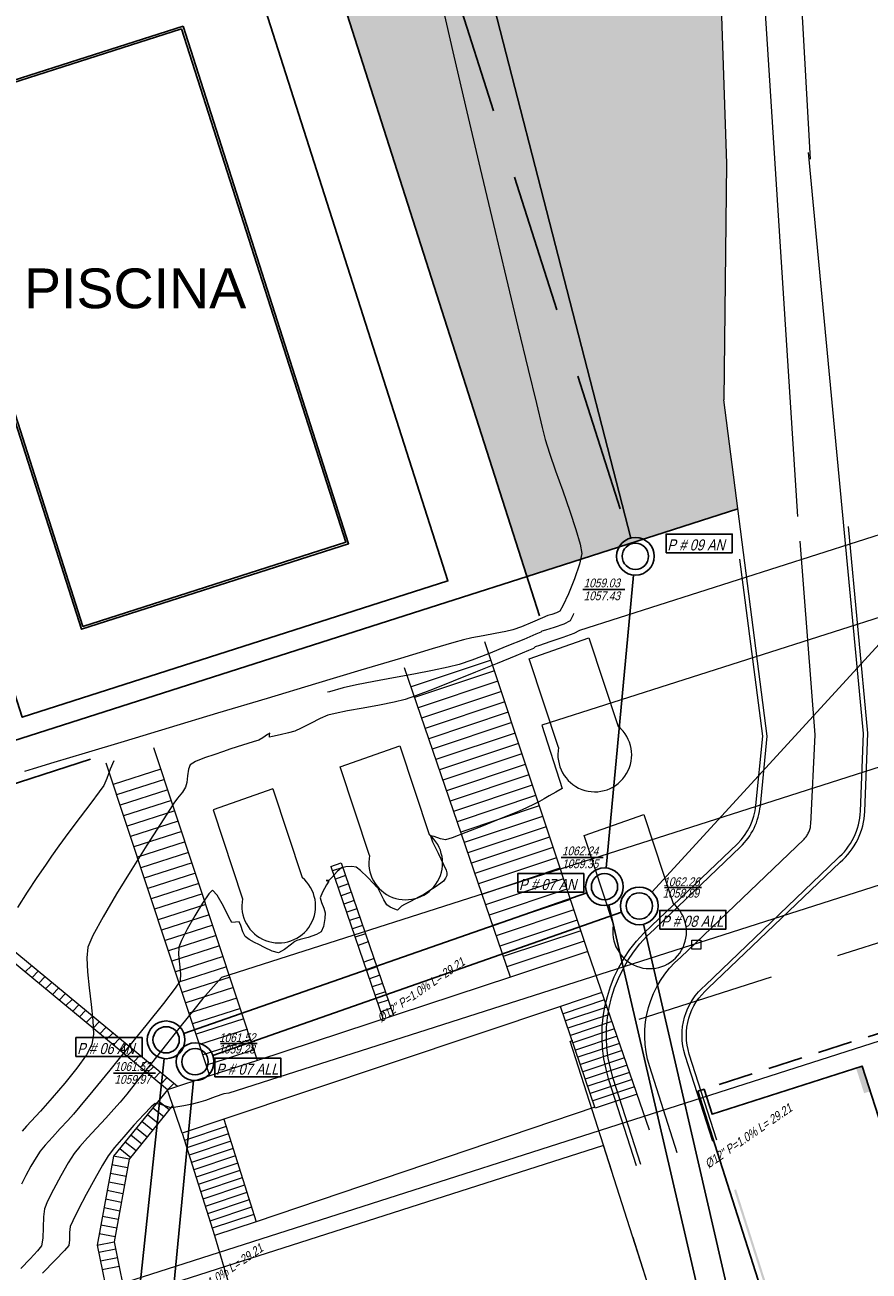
# Model space of a CAD drawing. Header units: metres. Extents: x 1111994 to 1112800, y 1268200 to 1269007.
# Tile 62 of 86: x 1112430 to 1112469, y 1268517 to 1268574. Entities that reach past the tile are written whole.
import ezdxf

# ---------------------------------------------------------------- set-up
doc = ezdxf.new("R2010")
doc.units = ezdxf.units.M
doc.header["$LTSCALE"] = 12.7
doc.header["$MEASUREMENT"] = 0
for name, pattern in [('DASHED', [0.75, 0.5, -0.25]), ('HIDDEN2', [0.1875, 0.125, -0.0625]), ('Punto & Raya', [6.702778, 3.527778, -1.763889, 0, -1.411111])]:
    doc.linetypes.add(name, pattern=pattern)
for name, color, linetype in [('Base', 251, 'Continuous'), ('RED PVC', 5, 'Continuous'), ('TUBERIA SANITARIA', 84, 'Continuous')]:
    doc.layers.add(name, color=color, linetype=linetype)
doc.styles.add('602000', font='arial.ttf', dxfattribs={"height": 1.5})
doc.styles.add('ESPACIOS', font='ARIALN.TTF', dxfattribs={"width": 1.4, "height": 0.3})

msp = doc.modelspace()

# ---------------------------------------------------------------- hatches: boundary and pattern name
at = {"layer": 'Base'}
h = msp.add_hatch(dxfattribs=at)
h.set_pattern_fill('FLORTILE', color=256, scale=2.5, style=0, pattern_type=2)
h.set_pattern_definition([(0, (1111993.7432, 1268200), (0.75, 0.75), [0.5, -1]), (90, (1111993.9932, 1268199.75), (-0.75, 0.75), [0.5, -1]), (45, (1111993.9932, 1268200.25), (-0.75, 0.75), [0.7071068, -0.3535534]), (45, (1111994.2432, 1268200), (-0.75, 0.75), [0.7071068, -0.3535534]), (135, (1111994.4932, 1268200.75), (-0.75, -0.75), [0.7071068, -0.3535534]), (135, (1111994.7432, 1268201), (-0.75, -0.75), [0.7071068, -0.3535534])])
h.paths.add_polyline_path([(1112461.781, 1268591.427), (1112461.702, 1268591.473), (1112461.556, 1268591.827), (1112461.224, 1268592.735), (1112460.745, 1268594.086), (1112460.157, 1268595.771), (1112459.496, 1268597.682), (1112459.117, 1268598.788), (1112439.401, 1268592.482), (1112453.263, 1268549.145), (1112455.707, 1268549.927), (1112455.762, 1268550.195), (1112455.691, 1268550.608), (1112455.494, 1268551.28), (1112455.213, 1268552.122), (1112454.889, 1268553.045), (1112454.567, 1268553.958), (1112454.287, 1268554.771), (1112454.092, 1268555.396), (1112453.955, 1268555.936), (1112453.687, 1268557.03), (1112453.31, 1268558.591), (1112452.844, 1268560.532), (1112452.311, 1268562.766), (1112451.731, 1268565.204), (1112451.126, 1268567.76), (1112450.517, 1268570.347), (1112449.924, 1268572.878), (1112449.369, 1268575.264), (1112448.873, 1268577.419), (1112448.456, 1268579.255), (1112448.141, 1268580.686), (1112447.947, 1268581.623), (1112447.896, 1268581.98), (1112448.158, 1268582.082), (1112448.624, 1268582.12), (1112449.131, 1268582.119), (1112449.515, 1268582.103), (1112449.884, 1268582.043), (1112450.726, 1268581.888), (1112451.933, 1268581.66), (1112453.399, 1268581.379), (1112455.017, 1268581.067), (1112456.679, 1268580.744), (1112458.28, 1268580.433), (1112459.711, 1268580.154), (1112460.866, 1268579.928), (1112461.638, 1268579.777), (1112461.968, 1268579.712), (1112461.894, 1268581.88)])
h.paths.add_polyline_path([(1112461.683, 1268599.609), (1112459.117, 1268598.788), (1112459.496, 1268597.682), (1112460.157, 1268595.771), (1112460.745, 1268594.086), (1112461.224, 1268592.735), (1112461.556, 1268591.827), (1112461.702, 1268591.473), (1112461.781, 1268591.427)])
h.paths.add_polyline_path([(1112461.969, 1268579.692), (1112461.92, 1268579.722), (1112461.638, 1268579.777), (1112460.866, 1268579.928), (1112459.711, 1268580.154), (1112458.28, 1268580.433), (1112456.679, 1268580.744), (1112455.017, 1268581.067), (1112453.399, 1268581.379), (1112451.933, 1268581.66), (1112450.726, 1268581.888), (1112449.884, 1268582.043), (1112449.515, 1268582.103), (1112449.131, 1268582.119), (1112448.624, 1268582.12), (1112448.158, 1268582.082), (1112447.896, 1268581.98), (1112447.947, 1268581.623), (1112448.141, 1268580.686), (1112448.456, 1268579.255), (1112448.873, 1268577.419), (1112449.369, 1268575.264), (1112449.924, 1268572.878), (1112450.517, 1268570.347), (1112451.126, 1268567.76), (1112451.731, 1268565.204), (1112452.311, 1268562.766), (1112452.844, 1268560.532), (1112453.31, 1268558.591), (1112453.687, 1268557.03), (1112453.955, 1268555.936), (1112454.092, 1268555.396), (1112454.287, 1268554.771), (1112454.567, 1268553.958), (1112454.889, 1268553.045), (1112455.213, 1268552.122), (1112455.494, 1268551.28), (1112455.691, 1268550.608), (1112455.762, 1268550.195), (1112455.707, 1268549.927), (1112462.885, 1268552.223), (1112462.245, 1268557.201), (1112462.368, 1268567.992)])
at = {"layer": 'Base', "linetype": 'Continuous'}
for points in [[(1112468.642, 1268525.564), (1112468.785, 1268525.61), (1112468.419, 1268526.753), (1112468.277, 1268526.707)], [(1112468.785, 1268525.61), (1112468.928, 1268525.656), (1112468.562, 1268526.799), (1112468.419, 1268526.753)], [(1112462.803, 1268521.177), (1112462.708, 1268521.147), (1112464.947, 1268514.146), (1112465.042, 1268514.176)]]:
    msp.add_hatch(color=256, dxfattribs=at).paths.add_polyline_path(points, flags=0)

# ---------------------------------------------------------------- linework, layer by layer
at = {"layer": 'Base', "linetype": 'Punto & Raya', "lineweight": 0}
msp.add_line((1112465.624, 1268551.873), (1112463.957, 1268577.793), dxfattribs=at)
at = {"layer": 'Base', "linetype": 'Continuous', "lineweight": 0}
for p, q in [((1112449.369, 1268575.264), (1112449.924, 1268572.878)), ((1112449.924, 1268572.878), (1112450.517, 1268570.347)), ((1112450.517, 1268570.347), (1112451.126, 1268567.76)), ((1112451.126, 1268567.76), (1112451.731, 1268565.204)), ((1112451.731, 1268565.204), (1112452.311, 1268562.766)), ((1112452.311, 1268562.766), (1112452.844, 1268560.532)), ((1112452.844, 1268560.532), (1112453.31, 1268558.591)), ((1112453.31, 1268558.591), (1112453.687, 1268557.03)), ((1112453.687, 1268557.03), (1112453.955, 1268555.936)), ((1112453.955, 1268555.936), (1112454.092, 1268555.396)), ((1112454.092, 1268555.396), (1112454.287, 1268554.771)), ((1112454.287, 1268554.771), (1112454.567, 1268553.958)), ((1112454.567, 1268553.958), (1112454.889, 1268553.045)), ((1112478.059, 1268553.839), (1112455.663, 1268546.674)), ((1112454.889, 1268553.045), (1112455.213, 1268552.122)), ((1112455.213, 1268552.122), (1112455.494, 1268551.28)), ((1112455.494, 1268551.28), (1112455.691, 1268550.608)), ((1112455.691, 1268550.608), (1112455.762, 1268550.195)), ((1112478.54, 1268550.226), (1112453.938, 1268542.354)), ((1112455.762, 1268550.195), (1112455.661, 1268549.702)), ((1112455.661, 1268549.702), (1112455.429, 1268549.036)), ((1112455.429, 1268549.036), (1112455.148, 1268548.353)), ((1112455.148, 1268548.353), (1112454.9, 1268547.809)), ((1112454.613, 1268547.481), (1112454.394, 1268547.412)), ((1112454.766, 1268547.56), (1112454.613, 1268547.481)), ((1112454.9, 1268547.809), (1112454.766, 1268547.56)), ((1112453.507, 1268547.057), (1112453.002, 1268546.851)), ((1112453.966, 1268547.252), (1112453.507, 1268547.057)), ((1112454.216, 1268547.358), (1112453.966, 1268547.252)), ((1112454.394, 1268547.412), (1112454.216, 1268547.358)), ((1112451.26, 1268546.437), (1112450.747, 1268546.339)), ((1112451.805, 1268546.538), (1112451.26, 1268546.437)), ((1112452.287, 1268546.632), (1112451.805, 1268546.538)), ((1112452.614, 1268546.71), (1112452.287, 1268546.632)), ((1112453.002, 1268546.851), (1112452.614, 1268546.71)), ((1112454.889, 1268546.352), (1112454.308, 1268546.152)), ((1112455.399, 1268546.543), (1112454.889, 1268546.352)), ((1112455.663, 1268546.674), (1112455.399, 1268546.543)), ((1112448.935, 1268545.836), (1112447.483, 1268545.402)), ((1112449.927, 1268546.131), (1112448.935, 1268545.836)), ((1112450.357, 1268546.255), (1112449.927, 1268546.131)), ((1112450.747, 1268546.339), (1112450.357, 1268546.255)), ((1112456.03, 1268532.031), (1112451.341, 1268546.156)), ((1112453.558, 1268545.856), (1112453.336, 1268545.764)), ((1112453.594, 1268545.891), (1112453.558, 1268545.856)), ((1112453.63, 1268545.927), (1112453.594, 1268545.891)), ((1112453.83, 1268545.993), (1112453.63, 1268545.927)), ((1112454.308, 1268546.152), (1112453.83, 1268545.993)), ((1112447.483, 1268545.402), (1112445.674, 1268544.861)), ((1112451.618, 1268545.318), (1112447.968, 1268544.099)), ((1112452.748, 1268545.523), (1112451.905, 1268545.178)), ((1112453.336, 1268545.764), (1112452.748, 1268545.523)), ((1112445.674, 1268544.861), (1112443.611, 1268544.242)), ((1112452.503, 1268530.853), (1112447.663, 1268544.98)), ((1112451.777, 1268544.843), (1112448.127, 1268543.624)), ((1112450.916, 1268544.777), (1112449.892, 1268544.365)), ((1112451.905, 1268545.178), (1112450.916, 1268544.777)), ((1112443.611, 1268544.242), (1112441.398, 1268543.577)), ((1112451.934, 1268544.369), (1112448.289, 1268543.151)), ((1112449.892, 1268544.365), (1112448.942, 1268543.989)), ((1112441.398, 1268543.577), (1112439.137, 1268542.897)), ((1112479.875, 1268543.821), (1112439.313, 1268530.843)), ((1112447.706, 1268543.53), (1112447.204, 1268543.407)), ((1112448.177, 1268543.695), (1112447.706, 1268543.53)), ((1112448.942, 1268543.989), (1112448.177, 1268543.695)), ((1112452.092, 1268543.894), (1112448.451, 1268542.678)), ((1112445.076, 1268543.005), (1112444.505, 1268542.896)), ((1112445.785, 1268543.133), (1112445.076, 1268543.005)), ((1112446.529, 1268543.271), (1112445.785, 1268543.133)), ((1112447.204, 1268543.407), (1112446.529, 1268543.271)), ((1112452.249, 1268543.42), (1112448.613, 1268542.205)), ((1112452.407, 1268542.945), (1112448.775, 1268541.732)), ((1112439.137, 1268542.897), (1112436.932, 1268542.234)), ((1112443.383, 1268542.44), (1112442.958, 1268542.22)), ((1112443.827, 1268542.666), (1112443.383, 1268542.44)), ((1112444.175, 1268542.818), (1112443.827, 1268542.666)), ((1112444.505, 1268542.896), (1112444.175, 1268542.818)), ((1112452.564, 1268542.471), (1112448.937, 1268541.259)), ((1112436.932, 1268542.234), (1112434.884, 1268541.618)), ((1112441.411, 1268541.926), (1112441.2, 1268541.786)), ((1112441.518, 1268541.992), (1112441.411, 1268541.926)), ((1112441.502, 1268541.813), (1112441.51, 1268541.904)), ((1112441.653, 1268541.84), (1112441.502, 1268541.813)), ((1112441.51, 1268541.904), (1112441.518, 1268541.992)), ((1112441.995, 1268541.913), (1112441.653, 1268541.84)), ((1112442.381, 1268542.004), (1112441.995, 1268541.913)), ((1112442.666, 1268542.085), (1112442.381, 1268542.004)), ((1112442.958, 1268542.22), (1112442.666, 1268542.085)), ((1112452.722, 1268541.996), (1112449.099, 1268540.786)), ((1112453.938, 1268542.354), (1112454.863, 1268539.463)), ((1112434.884, 1268541.618), (1112433.097, 1268541.08)), ((1112440.968, 1268527.061), (1112436.233, 1268541.324)), ((1112439.747, 1268541.271), (1112439.364, 1268541.144)), ((1112440.273, 1268541.437), (1112439.747, 1268541.271)), ((1112440.76, 1268541.59), (1112440.273, 1268541.437)), ((1112441.021, 1268541.68), (1112440.76, 1268541.59)), ((1112441.2, 1268541.786), (1112441.021, 1268541.68)), ((1112452.879, 1268541.522), (1112449.265, 1268540.315)), ((1112433.097, 1268541.08), (1112431.674, 1268540.652)), ((1112438.127, 1268540.692), (1112437.889, 1268540.551)), ((1112438.551, 1268540.861), (1112438.127, 1268540.692)), ((1112439.012, 1268541.023), (1112438.551, 1268540.861)), ((1112439.364, 1268541.144), (1112439.012, 1268541.023)), ((1112453.02, 1268541.042), (1112449.424, 1268539.84)), ((1112430.718, 1268540.365), (1112430.332, 1268540.249)), ((1112431.674, 1268540.652), (1112430.718, 1268540.365)), ((1112438.789, 1268526.363), (1112434.054, 1268540.627)), ((1112437.813, 1268540.351), (1112437.768, 1268540.051)), ((1112437.889, 1268540.551), (1112437.813, 1268540.351)), ((1112453.179, 1268540.567), (1112449.586, 1268539.367)), ((1112453.337, 1268540.093), (1112449.748, 1268538.894)), ((1112437.684, 1268539.533), (1112437.534, 1268539.301)), ((1112437.732, 1268539.746), (1112437.684, 1268539.533)), ((1112437.768, 1268540.051), (1112437.732, 1268539.746)), ((1112453.496, 1268539.619), (1112449.91, 1268538.421)), ((1112437.317, 1268539.026), (1112437.145, 1268538.802)), ((1112437.534, 1268539.301), (1112437.317, 1268539.026)), ((1112441.661, 1268539.45), (1112438.938, 1268538.488)), ((1112441.661, 1268539.45), (1112443.003, 1268535.399)), ((1112453.654, 1268539.145), (1112450.072, 1268537.948)), ((1112454.051, 1268538.992), (1112453.832, 1268538.88)), ((1112454.276, 1268539.125), (1112454.051, 1268538.992)), ((1112454.57, 1268539.305), (1112454.276, 1268539.125)), ((1112454.863, 1268539.463), (1112454.57, 1268539.305)), ((1112436.954, 1268538.509), (1112436.517, 1268537.832)), ((1112437.145, 1268538.802), (1112436.954, 1268538.509)), ((1112438.938, 1268538.488), (1112440.28, 1268534.437)), ((1112481.438, 1268538.935), (1112439.655, 1268525.567)), ((1112453.812, 1268538.67), (1112450.234, 1268537.475)), ((1112453.046, 1268538.489), (1112452.718, 1268538.353)), ((1112453.268, 1268538.594), (1112453.046, 1268538.489)), ((1112453.55, 1268538.736), (1112453.268, 1268538.594)), ((1112453.832, 1268538.88), (1112453.55, 1268538.736)), ((1112436.517, 1268537.832), (1112435.914, 1268536.888)), ((1112453.971, 1268538.196), (1112450.396, 1268537.002)), ((1112452.07, 1268538.092), (1112451.266, 1268537.771)), ((1112452.718, 1268538.353), (1112452.07, 1268538.092)), ((1112449.027, 1268537.279), (1112448.863, 1268537.302)), ((1112448.863, 1268537.302), (1112448.953, 1268537.041)), ((1112449.312, 1268537.178), (1112449.027, 1268537.279)), ((1112450.468, 1268537.458), (1112449.84, 1268537.22)), ((1112451.266, 1268537.771), (1112450.468, 1268537.458)), ((1112454.129, 1268537.722), (1112450.558, 1268536.529)), ((1112454.288, 1268537.248), (1112450.72, 1268536.056)), ((1112435.914, 1268536.888), (1112435.226, 1268535.793)), ((1112448.953, 1268537.041), (1112449.199, 1268536.517)), ((1112449.545, 1268537.122), (1112449.312, 1268537.178)), ((1112449.84, 1268537.22), (1112449.545, 1268537.122)), ((1112454.446, 1268536.773), (1112450.882, 1268535.583)), ((1112449.199, 1268536.517), (1112449.455, 1268535.995)), ((1112454.604, 1268536.299), (1112451.044, 1268535.11)), ((1112435.226, 1268535.793), (1112434.531, 1268534.663)), ((1112444.309, 1268535.914), (1112444.782, 1268536.076)), ((1112444.595, 1268535.676), (1112444.347, 1268535.408)), ((1112444.852, 1268535.87), (1112444.386, 1268535.711)), ((1112444.798, 1268535.852), (1112444.595, 1268535.676)), ((1112444.998, 1268535.894), (1112444.798, 1268535.852)), ((1112445.262, 1268535.905), (1112444.998, 1268535.894)), ((1112445.463, 1268535.879), (1112445.262, 1268535.905)), ((1112445.662, 1268535.719), (1112445.463, 1268535.879)), ((1112445.977, 1268535.415), (1112445.662, 1268535.719)), ((1112449.455, 1268535.995), (1112449.578, 1268535.742)), ((1112449.578, 1268535.742), (1112449.598, 1268535.617)), ((1112449.598, 1268535.617), (1112449.604, 1268535.492)), ((1112454.763, 1268535.825), (1112451.206, 1268534.637)), ((1112444.117, 1268535.07), (1112443.933, 1268534.741)), ((1112444.155, 1268535.269), (1112444.095, 1268535.271)), ((1112444.095, 1268535.271), (1112444.153, 1268535.253)), ((1112444.214, 1268535.235), (1112444.117, 1268535.07)), ((1112444.153, 1268535.253), (1112444.214, 1268535.235)), ((1112444.221, 1268535.267), (1112444.155, 1268535.269)), ((1112444.347, 1268535.408), (1112444.221, 1268535.267)), ((1112444.982, 1268535.492), (1112444.515, 1268535.332)), ((1112445.112, 1268535.114), (1112444.644, 1268534.954)), ((1112446.269, 1268535.12), (1112445.977, 1268535.415)), ((1112446.398, 1268534.986), (1112446.269, 1268535.12)), ((1112446.456, 1268534.934), (1112446.398, 1268534.986)), ((1112449.065, 1268534.971), (1112448.774, 1268534.776)), ((1112449.324, 1268535.15), (1112449.065, 1268534.971)), ((1112449.452, 1268535.245), (1112449.324, 1268535.15)), ((1112449.539, 1268535.369), (1112449.452, 1268535.245)), ((1112449.604, 1268535.492), (1112449.539, 1268535.369)), ((1112454.921, 1268535.351), (1112451.368, 1268534.164)), ((1112490.822, 1268534.812), (1112430.597, 1268515.543)), ((1112434.531, 1268534.663), (1112433.912, 1268533.614)), ((1112438.739, 1268534.66), (1112438.445, 1268534.228)), ((1112438.916, 1268534.83), (1112438.739, 1268534.66)), ((1112439.127, 1268534.603), (1112438.916, 1268534.83)), ((1112439.405, 1268534.103), (1112439.127, 1268534.603)), ((1112443.933, 1268534.741), (1112443.826, 1268534.481)), ((1112443.826, 1268534.481), (1112443.875, 1268534.272)), ((1112445.241, 1268534.735), (1112444.774, 1268534.575)), ((1112446.544, 1268534.749), (1112446.456, 1268534.934)), ((1112446.72, 1268534.393), (1112446.544, 1268534.749)), ((1112448.309, 1268534.503), (1112447.975, 1268534.331)), ((1112448.551, 1268534.634), (1112448.309, 1268534.503)), ((1112448.774, 1268534.776), (1112448.551, 1268534.634)), ((1112455.08, 1268534.876), (1112451.531, 1268533.691)), ((1112455.238, 1268534.402), (1112451.693, 1268533.218)), ((1112438.445, 1268534.228), (1112438.098, 1268533.652)), ((1112439.656, 1268533.597), (1112439.405, 1268534.103)), ((1112443.875, 1268534.272), (1112443.982, 1268534.009)), ((1112443.982, 1268534.009), (1112444.045, 1268533.796)), ((1112445.371, 1268534.357), (1112444.903, 1268534.197)), ((1112445.501, 1268533.978), (1112445.032, 1268533.818)), ((1112446.861, 1268534.156), (1112446.72, 1268534.393)), ((1112447.02, 1268534.056), (1112446.861, 1268534.156)), ((1112447.233, 1268533.958), (1112447.02, 1268534.056)), ((1112447.358, 1268533.917), (1112447.233, 1268533.958)), ((1112447.444, 1268534.002), (1112447.358, 1268533.917)), ((1112447.529, 1268534.102), (1112447.444, 1268534.002)), ((1112447.674, 1268534.179), (1112447.529, 1268534.102)), ((1112447.975, 1268534.331), (1112447.674, 1268534.179)), ((1112455.396, 1268533.928), (1112451.855, 1268532.745)), ((1112433.912, 1268533.614), (1112433.446, 1268532.762)), ((1112438.098, 1268533.652), (1112437.76, 1268533.048)), ((1112439.789, 1268533.355), (1112439.656, 1268533.597)), ((1112439.957, 1268533.371), (1112439.789, 1268533.355)), ((1112440.121, 1268533.386), (1112439.957, 1268533.371)), ((1112440.196, 1268533.222), (1112440.121, 1268533.386)), ((1112444.029, 1268533.529), (1112443.969, 1268533.172)), ((1112444.045, 1268533.796), (1112444.029, 1268533.529)), ((1112445.63, 1268533.6), (1112445.162, 1268533.44)), ((1112455.555, 1268533.454), (1112452.028, 1268532.276)), ((1112433.446, 1268532.762), (1112433.215, 1268532.223)), ((1112437.76, 1268533.048), (1112437.494, 1268532.537)), ((1112440.3, 1268532.927), (1112440.196, 1268533.222)), ((1112440.406, 1268532.708), (1112440.3, 1268532.927)), ((1112440.58, 1268532.578), (1112440.406, 1268532.708)), ((1112443.651, 1268532.806), (1112443.273, 1268532.676)), ((1112443.873, 1268532.923), (1112443.651, 1268532.806)), ((1112443.969, 1268533.172), (1112443.873, 1268532.923)), ((1112445.76, 1268533.222), (1112445.291, 1268533.061)), ((1112445.89, 1268532.843), (1112445.42, 1268532.683)), ((1112455.713, 1268532.979), (1112452.179, 1268531.799)), ((1112433.215, 1268532.223), (1112433.168, 1268531.735)), ((1112437.365, 1268532.233), (1112437.355, 1268531.9)), ((1112437.494, 1268532.537), (1112437.365, 1268532.233)), ((1112440.825, 1268532.444), (1112440.58, 1268532.578)), ((1112441.027, 1268532.344), (1112440.825, 1268532.444)), ((1112441.281, 1268532.212), (1112441.027, 1268532.344)), ((1112441.637, 1268532.044), (1112441.281, 1268532.212)), ((1112442.509, 1268532.358), (1112442.187, 1268532.114)), ((1112442.667, 1268532.49), (1112442.509, 1268532.358)), ((1112442.752, 1268532.526), (1112442.667, 1268532.49)), ((1112442.914, 1268532.57), (1112442.752, 1268532.526)), ((1112443.273, 1268532.676), (1112442.914, 1268532.57)), ((1112446.019, 1268532.465), (1112445.549, 1268532.304)), ((1112455.872, 1268532.505), (1112452.341, 1268531.326)), ((1112433.168, 1268531.735), (1112433.202, 1268531.096)), ((1112437.355, 1268531.9), (1112437.405, 1268531.456)), ((1112441.914, 1268531.972), (1112441.637, 1268532.044)), ((1112442.187, 1268532.114), (1112441.914, 1268531.972)), ((1112446.279, 1268531.708), (1112445.808, 1268531.547)), ((1112456.03, 1268532.031), (1112452.503, 1268530.853)), ((1112430.362, 1268531.095), (1112430.644, 1268531.381)), ((1112430.672, 1268530.84), (1112430.954, 1268531.125)), ((1112433.202, 1268531.096), (1112433.284, 1268530.368)), ((1112437.405, 1268531.456), (1112437.452, 1268531.013)), ((1112437.452, 1268531.013), (1112437.431, 1268530.688)), ((1112446.408, 1268531.33), (1112445.937, 1268531.169)), ((1112430.981, 1268530.584), (1112431.263, 1268530.87)), ((1112431.291, 1268530.328), (1112431.572, 1268530.614)), ((1112437.431, 1268530.688), (1112437.207, 1268530.354)), ((1112439.313, 1268530.843), (1112438.472, 1268529.89)), ((1112452.503, 1268530.853), (1112440.968, 1268527.061)), ((1112446.538, 1268530.951), (1112446.067, 1268530.79)), ((1112446.668, 1268530.573), (1112446.196, 1268530.412)), ((1112431.6, 1268530.072), (1112431.882, 1268530.358)), ((1112431.909, 1268529.816), (1112432.191, 1268530.102)), ((1112433.284, 1268530.368), (1112433.379, 1268529.611)), ((1112437.207, 1268530.354), (1112436.674, 1268529.662)), ((1112438.472, 1268529.89), (1112438.053, 1268529.373)), ((1112446.797, 1268530.194), (1112446.325, 1268530.033)), ((1112456.681, 1268530.154), (1112454.793, 1268529.522)), ((1112432.219, 1268529.56), (1112432.501, 1268529.846)), ((1112432.528, 1268529.304), (1112432.81, 1268529.59)), ((1112432.838, 1268529.048), (1112433.119, 1268529.334)), ((1112433.379, 1268529.611), (1112433.453, 1268528.887)), ((1112436.674, 1268529.662), (1112435.933, 1268528.73)), ((1112438.053, 1268529.373), (1112437.473, 1268528.646)), ((1112454.793, 1268529.522), (1112439.421, 1268524.373)), ((1112446.927, 1268529.816), (1112446.455, 1268529.655)), ((1112447.057, 1268529.438), (1112446.584, 1268529.276)), ((1112456.373, 1268524.884), (1112454.793, 1268529.522)), ((1112456.795, 1268529.824), (1112454.906, 1268529.191)), ((1112456.91, 1268529.493), (1112455.018, 1268528.859)), ((1112433.147, 1268528.792), (1112433.429, 1268529.078)), ((1112433.453, 1268528.887), (1112433.474, 1268528.258)), ((1112433.456, 1268528.536), (1112433.738, 1268528.822)), ((1112435.933, 1268528.73), (1112435.081, 1268527.676)), ((1112457.025, 1268529.162), (1112455.131, 1268528.528)), ((1112457.139, 1268528.831), (1112455.244, 1268528.197)), ((1112433.474, 1268528.258), (1112433.406, 1268527.783)), ((1112433.766, 1268528.28), (1112434.048, 1268528.566)), ((1112434.075, 1268528.024), (1112434.357, 1268528.31)), ((1112437.473, 1268528.646), (1112436.803, 1268527.801)), ((1112457.254, 1268528.501), (1112455.349, 1268527.862)), ((1112457.368, 1268528.17), (1112455.47, 1268527.534)), ((1112433.406, 1268527.783), (1112433.161, 1268527.313)), ((1112435.081, 1268527.676), (1112434.219, 1268526.618)), ((1112434.385, 1268527.769), (1112434.666, 1268528.054)), ((1112434.694, 1268527.513), (1112434.976, 1268527.799)), ((1112436.803, 1268527.801), (1112436.119, 1268526.935)), ((1112457.483, 1268527.839), (1112455.583, 1268527.203)), ((1112433.161, 1268527.313), (1112432.724, 1268526.702)), ((1112435.003, 1268527.257), (1112435.285, 1268527.543)), ((1112435.313, 1268527.001), (1112435.595, 1268527.287)), ((1112435.313, 1268527.001), (1112435.595, 1268527.287)), ((1112435.313, 1268527.001), (1112435.595, 1268527.287)), ((1112435.622, 1268526.745), (1112435.904, 1268527.031)), ((1112457.598, 1268527.509), (1112455.696, 1268526.871)), ((1112457.712, 1268527.178), (1112455.808, 1268526.54)), ((1112432.724, 1268526.702), (1112432.175, 1268526.023)), ((1112434.219, 1268526.618), (1112433.446, 1268525.674)), ((1112436.119, 1268526.935), (1112435.491, 1268526.142)), ((1112435.932, 1268526.489), (1112436.213, 1268526.775)), ((1112436.241, 1268526.233), (1112436.523, 1268526.519)), ((1112457.827, 1268526.847), (1112455.921, 1268526.209)), ((1112457.942, 1268526.516), (1112456.034, 1268525.878)), ((1112432.175, 1268526.023), (1112431.591, 1268525.347)), ((1112435.491, 1268526.142), (1112434.993, 1268525.517)), ((1112436.55, 1268525.977), (1112436.832, 1268526.263)), ((1112436.86, 1268525.721), (1112437.142, 1268526.007)), ((1112458.056, 1268526.186), (1112456.147, 1268525.546)), ((1112431.591, 1268525.347), (1112431.052, 1268524.746)), ((1112433.446, 1268525.674), (1112432.861, 1268524.964)), ((1112434.993, 1268525.517), (1112434.698, 1268525.154)), ((1112437.52, 1268523.736), (1112436.86, 1268525.721)), ((1112439.029, 1268525.392), (1112438.593, 1268525.237)), ((1112439.428, 1268525.53), (1112439.029, 1268525.392)), ((1112439.655, 1268525.567), (1112439.428, 1268525.53)), ((1112458.171, 1268525.855), (1112456.26, 1268525.215)), ((1112458.286, 1268525.524), (1112456.373, 1268524.884)), ((1112431.052, 1268524.746), (1112430.637, 1268524.293)), ((1112432.861, 1268524.964), (1112432.562, 1268524.605)), ((1112434.411, 1268524.831), (1112434.034, 1268524.424)), ((1112434.698, 1268525.154), (1112434.411, 1268524.831)), ((1112436.117, 1268524.947), (1112435.769, 1268524.589)), ((1112436.294, 1268525.098), (1112436.117, 1268524.947)), ((1112436.192, 1268524.901), (1112436.685, 1268524.503)), ((1112436.505, 1268525.067), (1112436.294, 1268525.098)), ((1112436.445, 1268525.212), (1112436.937, 1268524.814)), ((1112436.786, 1268524.966), (1112436.505, 1268525.067)), ((1112437.014, 1268524.904), (1112436.786, 1268524.966)), ((1112437.241, 1268524.927), (1112437.014, 1268524.904)), ((1112437.603, 1268524.991), (1112437.241, 1268524.927)), ((1112437.985, 1268525.069), (1112437.603, 1268524.991)), ((1112438.276, 1268525.136), (1112437.985, 1268525.069)), ((1112438.593, 1268525.237), (1112438.276, 1268525.136)), ((1112430.637, 1268524.293), (1112430.424, 1268524.058)), ((1112432.305, 1268524.317), (1112431.964, 1268523.951)), ((1112432.562, 1268524.605), (1112432.305, 1268524.317)), ((1112434.034, 1268524.424), (1112433.615, 1268523.975)), ((1112435.769, 1268524.589), (1112435.325, 1268524.105)), ((1112435.687, 1268524.281), (1112436.181, 1268523.881)), ((1112435.94, 1268524.591), (1112436.433, 1268524.192)), ((1112439.421, 1268524.373), (1112437.52, 1268523.736)), ((1112430.424, 1268524.058), (1112430.218, 1268523.829)), ((1112431.964, 1268523.951), (1112431.6, 1268523.56)), ((1112433.615, 1268523.975), (1112433.203, 1268523.528)), ((1112435.325, 1268524.105), (1112434.859, 1268523.576)), ((1112435.182, 1268523.661), (1112435.678, 1268523.259)), ((1112435.434, 1268523.971), (1112435.93, 1268523.57)), ((1112439.527, 1268524.039), (1112437.626, 1268523.402)), ((1112439.633, 1268523.705), (1112437.732, 1268523.069)), ((1112431.274, 1268523.197), (1112431.048, 1268522.914)), ((1112431.6, 1268523.56), (1112431.274, 1268523.197)), ((1112432.848, 1268523.125), (1112432.597, 1268522.808)), ((1112433.203, 1268523.528), (1112432.848, 1268523.125)), ((1112434.443, 1268523.084), (1112434.153, 1268522.708)), ((1112434.859, 1268523.576), (1112434.443, 1268523.084)), ((1112434.677, 1268523.04), (1112435.175, 1268522.637)), ((1112434.929, 1268523.351), (1112435.426, 1268522.948)), ((1112439.739, 1268523.372), (1112437.838, 1268522.735)), ((1112439.845, 1268523.038), (1112437.944, 1268522.401)), ((1112430.857, 1268522.623), (1112430.626, 1268522.237)), ((1112431.048, 1268522.914), (1112430.857, 1268522.623)), ((1112432.597, 1268522.808), (1112432.326, 1268522.381)), ((1112434.153, 1268522.708), (1112433.887, 1268522.281)), ((1112435.105, 1268522.551), (1112434.393, 1268522.692)), ((1112439.951, 1268522.705), (1112438.05, 1268522.068)), ((1112452.524, 1268522.884), (1112452.524, 1268522.884)), ((1112430.626, 1268522.237), (1112430.392, 1268521.814)), ((1112432.326, 1268522.381), (1112431.992, 1268521.797)), ((1112433.887, 1268522.281), (1112433.533, 1268521.654)), ((1112434.963, 1268521.764), (1112434.248, 1268521.905)), ((1112435.034, 1268522.157), (1112434.32, 1268522.299)), ((1112440.057, 1268522.371), (1112438.156, 1268521.734)), ((1112440.163, 1268522.037), (1112438.262, 1268521.401)), ((1112430.392, 1268521.814), (1112430.194, 1268521.413)), ((1112431.992, 1268521.797), (1112431.656, 1268521.174)), ((1112433.533, 1268521.654), (1112433.151, 1268520.944)), ((1112434.892, 1268521.37), (1112434.175, 1268521.512)), ((1112440.269, 1268521.704), (1112438.368, 1268521.067)), ((1112440.375, 1268521.37), (1112438.474, 1268520.733)), ((1112431.656, 1268521.174), (1112431.384, 1268520.631)), ((1112433.151, 1268520.944), (1112432.798, 1268520.267)), ((1112434.821, 1268520.976), (1112434.103, 1268521.118)), ((1112440.481, 1268521.036), (1112438.58, 1268520.4)), ((1112431.238, 1268520.283), (1112431.194, 1268519.918)), ((1112431.384, 1268520.631), (1112431.238, 1268520.283)), ((1112432.798, 1268520.267), (1112432.533, 1268519.74)), ((1112434.679, 1268520.189), (1112433.958, 1268520.332)), ((1112434.75, 1268520.582), (1112434.03, 1268520.725)), ((1112440.587, 1268520.703), (1112438.686, 1268520.066)), ((1112440.692, 1268520.369), (1112438.792, 1268519.732)), ((1112431.194, 1268519.918), (1112431.187, 1268519.433)), ((1112432.533, 1268519.74), (1112432.414, 1268519.478)), ((1112434.608, 1268519.795), (1112433.885, 1268519.938)), ((1112440.798, 1268520.036), (1112438.898, 1268519.399)), ((1112440.904, 1268519.702), (1112439.003, 1268519.065)), ((1112431.187, 1268519.433), (1112431.172, 1268518.953)), ((1112432.389, 1268519.212), (1112432.384, 1268518.874)), ((1112432.414, 1268519.478), (1112432.389, 1268519.212)), ((1112434.466, 1268519.008), (1112433.74, 1268519.151)), ((1112434.537, 1268519.401), (1112433.813, 1268519.545)), ((1112439.003, 1268519.065), (1112442.992, 1268505.601)), ((1112431.104, 1268518.605), (1112430.929, 1268518.365)), ((1112431.172, 1268518.953), (1112431.104, 1268518.605)), ((1112432.345, 1268518.618), (1112432.156, 1268518.393)), ((1112432.384, 1268518.874), (1112432.345, 1268518.618)), ((1112433.643, 1268518.625), (1112434.426, 1268518.787)), ((1112430.593, 1268518.001), (1112430.162, 1268517.568)), ((1112430.929, 1268518.365), (1112430.593, 1268518.001)), ((1112431.727, 1268517.941), (1112431.157, 1268517.357)), ((1112432.156, 1268518.393), (1112431.727, 1268517.941)), ((1112433.715, 1268518.304), (1112434.491, 1268518.46)), ((1112433.794, 1268517.911), (1112434.568, 1268518.068)), ((1112433.873, 1268517.519), (1112434.646, 1268517.676))]:
    msp.add_line(p, q, dxfattribs=at)
at = {"layer": 'Base'}
for p, q in [((1112462.885, 1268552.223), (1112453.263, 1268549.145)), ((1112449.929, 1268548.079), (1112453.263, 1268549.145)), ((1112449.929, 1268548.079), (1112424.689, 1268540.005))]:
    msp.add_line(p, q, dxfattribs=at)
at = {"layer": 'Base', "linetype": 'HIDDEN2'}
msp.add_line((1112488.485, 1268534.431), (1112461.339, 1268525.748), dxfattribs=at)
at = {"layer": 'Base', "linetype": 'Continuous', "lineweight": 0, "flags": 128}
for points in [[(1112461.544, 1268611.323), (1112461.894, 1268581.88), (1112462.368, 1268567.992), (1112462.245, 1268557.201)], [(1112464.633, 1268611.524), (1112465.4, 1268582.026), (1112466.178, 1268568.188)], [(1112455.381, 1268547.449), (1112455.361, 1268547.39), (1112455.224, 1268547.119), (1112454.939, 1268546.963), (1112454.505, 1268546.809), (1112454.107, 1268546.692), (1112453.932, 1268546.645), (1112453.886, 1268546.6), (1112453.669, 1268546.507), (1112453.11, 1268546.272), (1112452.345, 1268545.955), (1112451.51, 1268545.617), (1112450.739, 1268545.319), (1112450.17, 1268545.123), (1112449.67, 1268545), (1112448.951, 1268544.852), (1112448.093, 1268544.688), (1112447.175, 1268544.518), (1112446.278, 1268544.349), (1112445.481, 1268544.192), (1112444.865, 1268544.054), (1112444.249, 1268543.885), (1112444.161, 1268543.86)], [(1112454.705, 1268541.334), (1112453.363, 1268545.385), (1112456.086, 1268546.347), (1112457.428, 1268542.296)], [(1112446.076, 1268536.407), (1112444.734, 1268540.458), (1112447.457, 1268541.42), (1112448.799, 1268537.369)], [(1112434.399, 1268540.737), (1112434.24, 1268540.35), (1112434.084, 1268539.924), (1112433.944, 1268539.607), (1112433.742, 1268539.316), (1112433.359, 1268538.802), (1112432.873, 1268538.158), (1112432.36, 1268537.477), (1112431.897, 1268536.852), (1112431.561, 1268536.375), (1112431.281, 1268535.964), (1112430.897, 1268535.401), (1112430.455, 1268534.742), (1112430.005, 1268534.039)], [(1112436.557, 1268540.349), (1112434.378, 1268539.651)], [(1112436.714, 1268539.874), (1112434.535, 1268539.176)], [(1112436.872, 1268539.4), (1112434.693, 1268538.702)], [(1112437.03, 1268538.925), (1112434.851, 1268538.227)], [(1112437.187, 1268538.45), (1112435.008, 1268537.752)], [(1112437.307, 1268525.87), (1112429.538, 1268532.296), (1112425.577, 1268537.915)], [(1112437.345, 1268537.976), (1112435.166, 1268537.278)], [(1112457.208, 1268533.265), (1112455.866, 1268537.316), (1112458.589, 1268538.278), (1112459.931, 1268534.227)], [(1112436.86, 1268525.721), (1112429.242, 1268532.022), (1112425.177, 1268537.788)], [(1112437.502, 1268537.501), (1112435.323, 1268536.803)], [(1112437.66, 1268537.027), (1112435.481, 1268536.329)], [(1112437.817, 1268536.552), (1112435.638, 1268535.854)], [(1112437.975, 1268536.078), (1112435.796, 1268535.38)], [(1112438.132, 1268535.603), (1112435.953, 1268534.905)], [(1112444.309, 1268535.914), (1112446.696, 1268528.948)], [(1112444.782, 1268536.076), (1112447.17, 1268529.107)], [(1112438.29, 1268535.129), (1112436.111, 1268534.431)], [(1112438.447, 1268534.654), (1112436.268, 1268533.956)], [(1112438.605, 1268534.179), (1112436.426, 1268533.481)], [(1112438.762, 1268533.705), (1112436.583, 1268533.007)], [(1112438.92, 1268533.23), (1112436.741, 1268532.532)], [(1112439.078, 1268532.756), (1112436.899, 1268532.058)], [(1112439.235, 1268532.281), (1112437.056, 1268531.583)], [(1112439.393, 1268531.807), (1112437.214, 1268531.109)], [(1112458.854, 1268523.884), (1112456.03, 1268532.031)], [(1112439.55, 1268531.332), (1112437.371, 1268530.634)], [(1112439.708, 1268530.857), (1112437.529, 1268530.159)], [(1112439.865, 1268530.383), (1112437.686, 1268529.685)], [(1112440.023, 1268529.908), (1112437.844, 1268529.21)], [(1112440.18, 1268529.434), (1112438.001, 1268528.736)], [(1112440.338, 1268528.959), (1112438.159, 1268528.261)], [(1112440.51, 1268528.489), (1112438.316, 1268527.787)], [(1112440.653, 1268528.01), (1112438.474, 1268527.312)], [(1112440.81, 1268527.536), (1112438.636, 1268526.839)], [(1112440.968, 1268527.061), (1112438.789, 1268526.363)], [(1112438.789, 1268526.363), (1112436.86, 1268525.721)], [(1112436.86, 1268525.721), (1112434.393, 1268522.692), (1112433.643, 1268518.625), (1112434.274, 1268515.582), (1112435.299, 1268510.462)], [(1112437.096, 1268525.011), (1112435.105, 1268522.551), (1112434.426, 1268518.787), (1112435.04, 1268515.685), (1112436.096, 1268510.459)], [(1112456.356, 1268524.933), (1112440.904, 1268519.702)], [(1112439.421, 1268524.373), (1112440.904, 1268519.702)], [(1112437.52, 1268523.736), (1112439.003, 1268519.065)], [(1112460.499, 1268511.475), (1112456.756, 1268523.172), (1112434.088, 1268515.921)], [(1112456.756, 1268523.172), (1112434.089, 1268515.92)]]:
    msp.add_lwpolyline(points, dxfattribs=at)
at = {"layer": 'Base'}
for points in [[(1112439.401, 1268592.482), (1112453.837, 1268547.349)], [(1112437.566, 1268574.257), (1112445.122, 1268550.636), (1112432.93, 1268546.736), (1112425.375, 1268570.357), (1112437.566, 1268574.257)], [(1112433.348, 1268540.8), (1112423.553, 1268537.647)]]:
    msp.add_lwpolyline(points, dxfattribs=at)
msp.add_lwpolyline([(1112427.51, 1268584.689, 0.335532), (1112420.354, 1268573.581), (1112430.225, 1268542.721), (1112449.655, 1268548.936), (1112439.784, 1268579.796, 0.335532), (1112427.51, 1268584.689)], format="xyb", dxfattribs=at)
msp.add_lwpolyline([(1112437.501, 1268574.131), (1112444.996, 1268550.7), (1112432.995, 1268546.862), (1112425.5, 1268570.292)], close=True, dxfattribs=at)
at = {"layer": 'Base', "linetype": 'Continuous', "lineweight": 0, "flags": 128}
for points in [[(1112461.736, 1268523.355), (1112460.477, 1268527.291, -0.303902), (1112461.401, 1268530.499), (1112467.41, 1268536.254, 0.211), (1112468.475, 1268538.431), (1112468.613, 1268541.984), (1112466.113, 1268568.483)], [(1112458.451, 1268522.305), (1112457.192, 1268526.24, -0.298394), (1112459.08, 1268533.051), (1112462.997, 1268536.803, 0.179307), (1112463.908, 1268538.678), (1112464.218, 1268541.851), (1112462.245, 1268557.201)], [(1112461.926, 1268523.416), (1112460.667, 1268527.352, -0.304511), (1112461.535, 1268530.35), (1112467.544, 1268536.105, 0.210474), (1112468.675, 1268538.424), (1112468.813, 1268541.99), (1112467.924, 1268551.416)], [(1112458.26, 1268522.244), (1112457.001, 1268526.179, -0.298216), (1112458.945, 1268533.199), (1112462.859, 1268536.947, 0.179307), (1112463.709, 1268538.697), (1112464.016, 1268541.848), (1112462.978, 1268549.93)]]:
    msp.add_lwpolyline(points, format="xyb", dxfattribs=at)
at = {"layer": 'Base', "linetype": 'Punto & Raya', "lineweight": 0, "flags": 128}
msp.add_lwpolyline([(1112460.116, 1268522.837), (1112458.858, 1268526.773, -0.300417), (1112460.26, 1268531.76), (1112465.901, 1268537.162, 0.191377), (1112466.208, 1268537.834), (1112466.415, 1268541.918), (1112465.727, 1268550.758)], format="xyb", dxfattribs=at)
at = {"layer": 'Base', "linetype": 'DASHED', "lineweight": 0, "flags": 128}
msp.add_lwpolyline([(1112554.936, 1268485.826), (1112545.158, 1268480.583), (1112533.084, 1268474.037), (1112521.01, 1268467.491), (1112501.852, 1268457.065), (1112475.717, 1268442.888), (1112483.238, 1268420.719), (1112413.831, 1268496.222), (1112460.499, 1268511.475), (1112455.233, 1268527.934), (1112492.324, 1268539.801), (1112497.586, 1268523.383), (1112516.953, 1268529.616), (1112520.019, 1268519.812), (1112541.138, 1268523.247), (1112542.567, 1268524.498)], dxfattribs=at)
at = {"layer": 'Base', "linetype": 'Continuous', "flags": 128}
msp.add_lwpolyline([(1112461.053, 1268525.657), (1112461.339, 1268525.748), (1112461.705, 1268524.605), (1112468.562, 1268526.799), (1112470.025, 1268522.227), (1112473.168, 1268523.232), (1112471.705, 1268527.804), (1112478.849, 1268530.089), (1112480.311, 1268525.517), (1112483.454, 1268526.523), (1112481.992, 1268531.094), (1112488.85, 1268533.288), (1112488.484, 1268534.431), (1112488.77, 1268534.522), (1112494.345, 1268517.092), (1112466.628, 1268508.227), (1112462.516, 1268521.085)], close=True, dxfattribs=at)
at = {"layer": 'Base', "linetype": 'Continuous', "lineweight": 0, "flags": 128}
msp.add_lwpolyline([(1112460.789, 1268532.143), (1112460.789, 1268532.543), (1112461.189, 1268532.543), (1112461.189, 1268532.143)], close=True, dxfattribs=at)
at = {"layer": 'Base', "linetype": 'Continuous', "lineweight": 0}
for centre in [(1112456.354, 1268541), (1112447.725, 1268536.073), (1112441.929, 1268534.104), (1112458.857, 1268532.931)]:
    msp.add_arc(centre, 1.683, 168.5617, 50.3536, dxfattribs=at)
at = {"layer": 'RED PVC'}
for p, q in [((1112458.966, 1268534.745), (1112474.389, 1268551.586)), ((1112438.926, 1268527.282), (1112457.574, 1268533.826)), ((1112462.536, 1268516.085), (1112458.579, 1268533.273)), ((1112435.798, 1268502.61), (1112438.034, 1268526.141))]:
    msp.add_line(p, q, dxfattribs=at)
at = {"layer": 'RED PVC', "linetype": 'ByBlock'}
for p, q in [((1112461.221, 1268534.952, 0.039), (1112459.542, 1268534.952, 0.039)), ((1112440.951, 1268527.838, 0.039), (1112439.271, 1268527.838, 0.039))]:
    msp.add_line(p, q, dxfattribs=at)
for points in [[(1112459.32, 1268533.054), (1112462.338, 1268533.054), (1112462.338, 1268533.908), (1112459.32, 1268533.908)], [(1112439.013, 1268526.305), (1112442.031, 1268526.305), (1112442.031, 1268527.159), (1112439.013, 1268527.159)]]:
    msp.add_lwpolyline(points, close=True, dxfattribs=at)
for centre, radius in [((1112458.386, 1268534.111), 0.86), ((1112458.386, 1268534.111), 0.6), ((1112438.115, 1268526.998), 0.86), ((1112438.115, 1268526.998), 0.6)]:
    msp.add_circle(centre, radius, dxfattribs=at)
at = {"layer": 'TUBERIA SANITARIA', "linetype": 'DASHED'}
msp.add_line((1112435.336, 1268621.808), (1112457.946, 1268550.88), dxfattribs=at)
at = {"layer": 'TUBERIA SANITARIA'}
for p, q in [((1112457.993, 1268550.894), (1112444.084, 1268605.037)), ((1112456.876, 1268535.842), (1112458.127, 1268549.205)), ((1112437.604, 1268528.282), (1112455.984, 1268534.702)), ((1112462.261, 1268511.398), (1112456.99, 1268534.147)), ((1112434.179, 1268503.424), (1112436.701, 1268527.144))]:
    msp.add_line(p, q, dxfattribs=at)
at = {"layer": 'TUBERIA SANITARIA', "linetype": 'ByBlock'}
for p, q in [((1112455.807, 1268548.547), (1112457.727, 1268548.547)), ((1112454.819, 1268536.32), (1112456.739, 1268536.32)), ((1112434.392, 1268526.484), (1112436.311, 1268526.484))]:
    msp.add_line(p, q, dxfattribs=at)
for points in [[(1112459.607, 1268550.225), (1112462.625, 1268550.225), (1112462.625, 1268551.079), (1112459.607, 1268551.079)], [(1112452.835, 1268534.731), (1112455.853, 1268534.731), (1112455.853, 1268535.585), (1112452.835, 1268535.585)], [(1112432.673, 1268527.246), (1112435.692, 1268527.246), (1112435.692, 1268528.1), (1112432.673, 1268528.1)]]:
    msp.add_lwpolyline(points, close=True, dxfattribs=at)
for centre, radius in [((1112458.207, 1268550.061), 0.86), ((1112458.207, 1268550.061), 0.6), ((1112456.796, 1268534.985), 0.86), ((1112456.796, 1268534.985), 0.6), ((1112436.792, 1268527.999), 0.86), ((1112436.792, 1268527.999), 0.6)]:
    msp.add_circle(centre, radius, dxfattribs=at)

# ---------------------------------------------------------------- texts
at = {"layer": 'Base', "insert": (1112430.305, 1268563.195), "char_height": 1.8151, "attachment_point": 1, "style": '602000'}
msp.add_mtext('PISCINA', dxfattribs=at)
at = {"layer": 'RED PVC', "linetype": 'ByBlock', "style": 'ESPACIOS', "oblique": 15}
for s, height, p in [('1062.26', 0.4, (1112459.477, 1268535.012, 0.039)), ('1058.89', 0.4, (1112459.451, 1268534.49, 0.039)), ('P # 08 ALL ', 0.5, (1112459.379, 1268533.159)), ('1061.52', 0.4, (1112439.206, 1268527.899, 0.039)), ('1059.28', 0.4, (1112439.18, 1268527.377, 0.039)), ('P # 07 ALL ', 0.5, (1112439.072, 1268526.411))]:
    msp.add_text(s, height=height, dxfattribs=at).set_placement(p)
for p in [(1112446.6, 1268528.778, 0.925), (1112461.54, 1268522.116, 0.925), (1112437.396, 1268515.724, 0.925)]:
    msp.add_text('Ø12" P=1.0%%% L= 29.21', height=0.4, rotation=34.6087, dxfattribs=at).set_placement(p)
at = {"layer": 'TUBERIA SANITARIA', "linetype": 'ByBlock', "style": 'ESPACIOS', "oblique": 15}
for s, height, p in [('P # 09 AN ', 0.5, (1112459.667, 1268550.331)), ('1059.03', 0.4, (1112455.844, 1268548.645)), ('1057.43', 0.4, (1112455.848, 1268548.058)), ('1062.24', 0.4, (1112454.856, 1268536.419)), ('1059.35', 0.4, (1112454.86, 1268535.832)), ('P # 07 AN ', 0.5, (1112452.895, 1268534.836)), ('P # 06 AN ', 0.5, (1112432.733, 1268527.351)), ('1061.52', 0.4, (1112434.428, 1268526.583)), ('1059.97', 0.4, (1112434.433, 1268525.996))]:
    msp.add_text(s, height=height, dxfattribs=at).set_placement(p)

doc.saveas('drawing.dxf')
